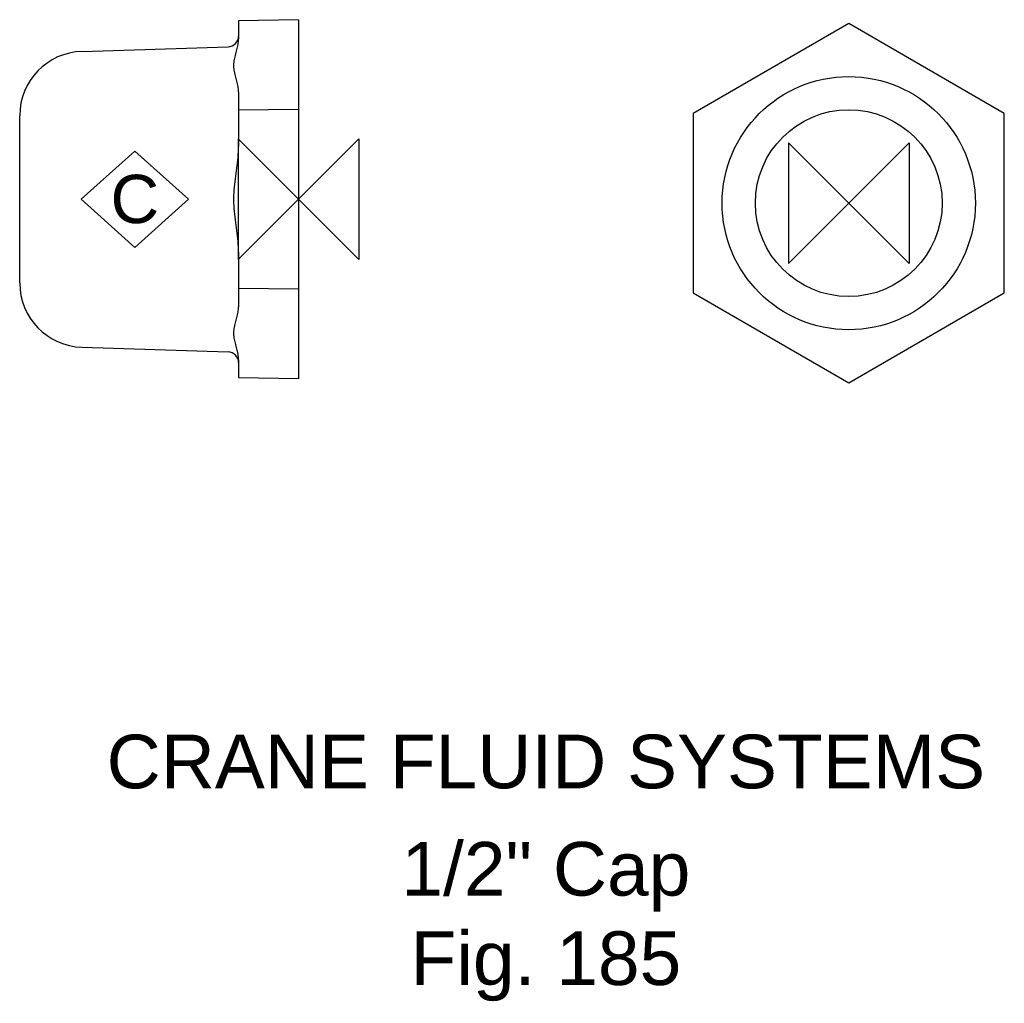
# Model space of a CAD drawing. Extents: x -26 to 65.8, y -74.9 to 16.7.
import ezdxf

# ---------------------------------------------------------------- set-up
doc = ezdxf.new("R2010")
doc.units = 0
doc.header["$MEASUREMENT"] = 0
doc.layers.get('0').update_dxf_attribs({"linetype": 'CONTINUOUS'})
for name, color, linetype in [('DETAIL', 2, 'CONTINUOUS'), ('ORIGIN', 6, 'CONTINUOUS'), ('SYMBOL', 3, 'CONTINUOUS')]:
    doc.layers.add(name, color=color, linetype=linetype)
doc.layers.add('TEXT', color=7, linetype='CONTINUOUS', lineweight=13)
doc.styles.add('fastrack', font='ARIAL.TTF')

# ---------------------------------------------------------------- blocks, each defined once
blk = doc.blocks.new('C Symbol')
at = {"layer": 'SYMBOL'}
for p, q in [((-10, 0), (0, 9)), ((0, 9), (10, 0)), ((0, -9), (-10, 0)), ((10, 0), (0, -9))]:
    blk.add_line(p, q, dxfattribs=at)
at = {"layer": 'SYMBOL', "insert": (0, 0), "char_height": 9, "attachment_point": 5, "style": 'fastrack'}
blk.add_mtext('C', dxfattribs=at)
blk = doc.blocks.new('ZPO')
at = {"layer": 'ORIGIN'}
for p, q in [((-20, 20), (20, -20)), ((20, 20), (-20, -20)), ((-20, -20), (-20, 20)), ((20, -20), (20, 20))]:
    blk.add_line(p, q, dxfattribs=at)

msp = doc.modelspace()

# ---------------------------------------------------------------- linework, layer by layer
at = {"layer": 'DETAIL'}
for p, q in [((0, 16.743), (-5.6, 16.63)), ((-5.6, 16.63), (-5.6, 14.932)), ((0, 16.743), (0, 8.372)), ((51.275, 16.386), (36.775, 8.014)), ((65.775, 8.014), (51.275, 16.386)), ((-20.188, 13.792), (-6.569, 14.22)), ((-5.6, 10.013), (-5.6, 8.315)), ((0, 8.372), (-5.6, 8.315)), ((-5.6, 8.315), (-5.6, 4.919)), ((0, 8.372), (0, -8.372)), ((-26, -7.794), (-26, 7.794)), ((36.775, 8.014), (36.775, -8.729)), ((65.775, -8.729), (65.775, 8.014)), ((-5.6, -4.919), (-5.6, -8.315)), ((-5.6, -8.315), (-5.6, -10.013)), ((0, -8.372), (-5.6, -8.315)), ((0, -8.372), (0, -16.743)), ((36.775, -8.729), (51.275, -17.1)), ((51.275, -17.1), (65.775, -8.729)), ((-20.188, -13.792), (-6.569, -14.22)), ((-5.6, -14.932), (-5.6, -16.63)), ((0, -16.743), (-5.6, -16.63))]:
    msp.add_line(p, q, dxfattribs=at)
at = {"layer": 'DETAIL', "flags": 128}
for points in [[(-5.6, 10.013), (-5.603, 10.135), (-5.613, 10.262), (-5.628, 10.391), (-5.647, 10.521), (-5.669, 10.65), (-5.695, 10.775), (-5.722, 10.895), (-5.751, 11.015), (-5.783, 11.138), (-5.816, 11.263), (-5.849, 11.39), (-5.882, 11.519), (-5.914, 11.648), (-5.944, 11.777), (-5.971, 11.906), (-5.994, 12.033), (-6.013, 12.16), (-6.026, 12.284), (-6.033, 12.406), (-6.033, 12.526), (-6.026, 12.648), (-6.013, 12.773), (-5.994, 12.9), (-5.971, 13.029), (-5.944, 13.158), (-5.914, 13.288), (-5.882, 13.418), (-5.849, 13.548), (-5.816, 13.676), (-5.783, 13.802), (-5.751, 13.926), (-5.722, 14.047), (-5.695, 14.168), (-5.669, 14.293), (-5.647, 14.423), (-5.628, 14.553), (-5.613, 14.683), (-5.603, 14.81), (-5.6, 14.932)], [(-5.6, -4.919), (-5.603, -4.675), (-5.613, -4.421), (-5.628, -4.162), (-5.647, -3.901), (-5.669, -3.643), (-5.695, -3.393), (-5.722, -3.152), (-5.751, -2.911), (-5.783, -2.664), (-5.816, -2.412), (-5.849, -2.157), (-5.882, -1.9), (-5.914, -1.641), (-5.944, -1.382), (-5.971, -1.123), (-5.994, -0.867), (-6.013, -0.613), (-6.026, -0.364), (-6.033, -0.12), (-6.033, 0.12), (-6.026, 0.364), (-6.013, 0.613), (-5.994, 0.867), (-5.971, 1.123), (-5.944, 1.382), (-5.914, 1.641), (-5.882, 1.9), (-5.849, 2.157), (-5.816, 2.412), (-5.783, 2.664), (-5.751, 2.911), (-5.722, 3.152), (-5.695, 3.393), (-5.669, 3.643), (-5.647, 3.901), (-5.628, 4.162), (-5.613, 4.421), (-5.603, 4.675), (-5.6, 4.919)], [(-5.6, -14.932), (-5.603, -14.81), (-5.613, -14.683), (-5.628, -14.553), (-5.647, -14.423), (-5.669, -14.293), (-5.695, -14.168), (-5.722, -14.047), (-5.751, -13.926), (-5.783, -13.802), (-5.816, -13.676), (-5.849, -13.548), (-5.882, -13.418), (-5.914, -13.288), (-5.944, -13.158), (-5.971, -13.029), (-5.994, -12.9), (-6.013, -12.773), (-6.026, -12.648), (-6.033, -12.526), (-6.033, -12.406), (-6.026, -12.284), (-6.013, -12.16), (-5.994, -12.033), (-5.971, -11.906), (-5.944, -11.777), (-5.914, -11.648), (-5.882, -11.519), (-5.849, -11.39), (-5.816, -11.263), (-5.783, -11.138), (-5.751, -11.015), (-5.722, -10.895), (-5.695, -10.775), (-5.669, -10.65), (-5.647, -10.521), (-5.628, -10.391), (-5.613, -10.262), (-5.603, -10.135), (-5.6, -10.013)]]:
    msp.add_lwpolyline(points, dxfattribs=at)
at = {"layer": 'DETAIL'}
for radius in [11.8, 8.706]:
    msp.add_circle((51.275, -0.357), radius, dxfattribs=at)
for centre, radius, start, end in [((-6.6, 15.219), 1, 271.8, 0), ((-20, 7.794), 6, 91.8, 180), ((-20, -7.794), 6, 180, 268.2), ((-6.6, -15.219), 1, 0, 88.2)]:
    msp.add_arc(centre, radius, start, end, dxfattribs=at)

# ---------------------------------------------------------------- block references
at = {"xscale": 0.5, "yscale": 0.5, "zscale": 0.5}
msp.add_blockref('C Symbol', (-15.267, 0), dxfattribs=at)
at = {"layer": 'ORIGIN', "xscale": 0.28125, "yscale": 0.28125, "zscale": 0.28125, "rotation": 180}
for p in [(0, 0), (51.275, -0.357)]:
    msp.add_blockref('ZPO', p, dxfattribs=at)

# ---------------------------------------------------------------- texts
at = {"layer": 'TEXT', "char_height": 5, "attachment_point": 2, "style": 'fastrack'}
for s, insert in [('CRANE FLUID SYSTEMS', (23.044, -49.904)), ('\\A1;1/2" Cap\\PFig. 185', (23.044, -59.904))]:
    msp.add_mtext(s, dxfattribs=dict(at, insert=insert))

doc.saveas('drawing.dxf')
